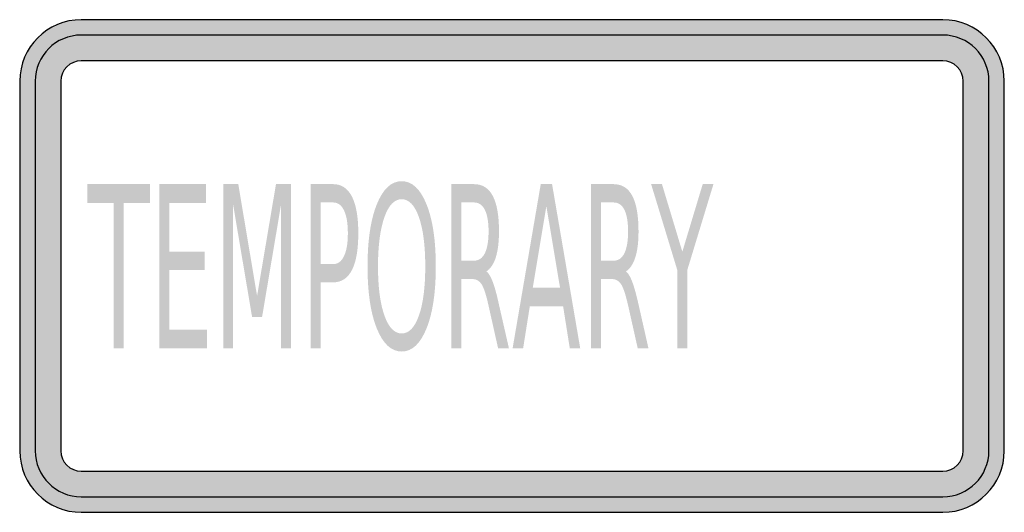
# Model space of a CAD drawing. Header units: inches. Extents: x -0.5 to 0.5, y -0.25 to 0.25.
import ezdxf

# ---------------------------------------------------------------- set-up
doc = ezdxf.new("R2010")
doc.units = ezdxf.units.IN
doc.header["$MEASUREMENT"] = 0

msp = doc.modelspace()

# ---------------------------------------------------------------- hatches: boundary and pattern name
h = msp.add_hatch(color=7)
h.paths.add_polyline_path([(0.4375, -0.25), (-0.4375, -0.25), (-0.446, -0.2493), (-0.454, -0.2477), (-0.4618, -0.245), (-0.469, -0.2415), (-0.4757, -0.237), (-0.4817, -0.2317), (-0.487, -0.2257), (-0.4913, -0.219), (-0.495, -0.2118), (-0.4977, -0.204), (-0.4993, -0.196), (-0.5, -0.1875), (-0.5, 0.1875), (-0.4993, 0.196), (-0.4977, 0.2042), (-0.495, 0.2118), (-0.4913, 0.219), (-0.487, 0.2257), (-0.4817, 0.2317), (-0.4757, 0.237), (-0.469, 0.2415), (-0.4618, 0.2452), (-0.454, 0.2478), (-0.446, 0.2495), (-0.4375, 0.25), (0.4375, 0.25), (0.446, 0.2495), (0.4542, 0.2478), (0.4618, 0.2452), (0.469, 0.2415), (0.4757, 0.237), (0.4817, 0.2317), (0.487, 0.2257), (0.4915, 0.219), (0.4952, 0.2118), (0.4978, 0.2042), (0.4995, 0.196), (0.5, 0.1875), (0.5, -0.1875), (0.4995, -0.196), (0.4978, -0.204), (0.4952, -0.2118), (0.4915, -0.219), (0.487, -0.2257), (0.4817, -0.2317), (0.4757, -0.237), (0.469, -0.2415), (0.4618, -0.245), (0.4542, -0.2477), (0.446, -0.2493), (0.4375, -0.25)])
h.paths.add_polyline_path([(-0.4583, 0.1875), (-0.4583, -0.1875), (-0.4582, -0.1903), (-0.4575, -0.193), (-0.4567, -0.1955), (-0.4555, -0.198), (-0.454, -0.2002), (-0.4522, -0.2022), (-0.4502, -0.204), (-0.448, -0.2055), (-0.4455, -0.2067), (-0.443, -0.2075), (-0.4403, -0.2082), (-0.4375, -0.2083), (0.4375, -0.2083), (0.4403, -0.2082), (0.443, -0.2075), (0.4457, -0.2067), (0.448, -0.2055), (0.4502, -0.204), (0.4522, -0.2022), (0.454, -0.2002), (0.4555, -0.198), (0.4567, -0.1955), (0.4577, -0.193), (0.4582, -0.1903), (0.4583, -0.1875), (0.4583, 0.1875), (0.4582, 0.1903), (0.4577, 0.193), (0.4567, 0.1957), (0.4555, 0.198), (0.454, 0.2002), (0.4522, 0.2022), (0.4502, 0.204), (0.448, 0.2055), (0.4457, 0.2067), (0.443, 0.2077), (0.4403, 0.2082), (0.4375, 0.2083), (-0.4375, 0.2083), (-0.4403, 0.2082), (-0.443, 0.2077), (-0.4455, 0.2067), (-0.448, 0.2055), (-0.4502, 0.204), (-0.4522, 0.2022), (-0.454, 0.2002), (-0.4555, 0.198), (-0.4567, 0.1957), (-0.4575, 0.193), (-0.4582, 0.1903), (-0.4583, 0.1875)], flags=0)
for points in [[(-0.4312, 0.0831), (-0.3678, 0.0831), (-0.3678, 0.0641), (-0.3944, 0.0641), (-0.3944, -0.0836), (-0.4046, -0.0836), (-0.4046, 0.0641), (-0.4312, 0.0641), (-0.4312, 0.0831)], [(-0.3581, 0.0831), (-0.3107, 0.0831), (-0.3107, 0.0641), (-0.3479, 0.0641), (-0.3479, 0.0147), (-0.3122, 0.0147), (-0.3122, -0.0042), (-0.3479, -0.0042), (-0.3479, -0.0646), (-0.3098, -0.0646), (-0.3098, -0.0836), (-0.3581, -0.0836), (-0.3581, 0.0831)], [(-0.2932, 0.0831), (-0.278, 0.0831), (-0.2589, -0.0304), (-0.2397, 0.0831), (-0.2246, 0.0831), (-0.2246, -0.0836), (-0.2345, -0.0836), (-0.2345, 0.0627), (-0.2538, -0.0516), (-0.264, -0.0516), (-0.2833, 0.0627), (-0.2833, -0.0836), (-0.2932, -0.0836), (-0.2932, 0.0831)], [(0.1413, 0.0831), (0.1523, 0.0831), (0.173, 0.0145), (0.1937, 0.0831), (0.2046, 0.0831), (0.178, -0.0042), (0.178, -0.0836), (0.1679, -0.0836), (0.1679, -0.0042), (0.1413, 0.0831)]]:
    msp.add_hatch(color=7).paths.add_polyline_path(points)
h = msp.add_hatch(color=7)
edge = h.paths.add_edge_path()
edge.add_line((-0.2044, 0.0831), (-0.1816, 0.0831))
edge.add_spline(control_points=[(-0.1816, 0.0831), (-0.1732, 0.0831), (-0.1668, 0.0788), (-0.1625, 0.0704), (-0.1582, 0.0619), (-0.1561, 0.0496), (-0.1561, 0.0333), (-0.1561, 0.0168), (-0.1582, 0.0044), (-0.1625, -0.004), (-0.1668, -0.0124), (-0.1732, -0.0166), (-0.1816, -0.0166)], knot_values=[0, 0, 0, 0, 1, 1, 1, 2, 2, 2, 3, 3, 3, 4, 4, 4, 4], degree=3, periodic=0)
edge.add_line((-0.1816, -0.0166), (-0.1943, -0.0166))
edge.add_line((-0.1943, -0.0166), (-0.1943, -0.0836))
edge.add_line((-0.1943, -0.0836), (-0.2044, -0.0836))
edge.add_line((-0.2044, -0.0836), (-0.2044, 0.0831))
edge = h.paths.add_edge_path(flags=0)
edge.add_line((-0.1943, 0.0645), (-0.1943, 0.0019))
edge.add_line((-0.1943, 0.0019), (-0.1816, 0.0019))
edge.add_spline(control_points=[(-0.1816, 0.0019), (-0.1768, 0.0019), (-0.1732, 0.0046), (-0.1706, 0.0101), (-0.168, 0.0155), (-0.1667, 0.0232), (-0.1667, 0.0333), (-0.1667, 0.0432), (-0.168, 0.051), (-0.1706, 0.0564), (-0.1732, 0.0618), (-0.1768, 0.0645), (-0.1816, 0.0645)], knot_values=[0, 0, 0, 0, 1, 1, 1, 2, 2, 2, 3, 3, 3, 4, 4, 4, 4], degree=3, periodic=0)
edge.add_line((-0.1816, 0.0645), (-0.1943, 0.0645))
h = msp.add_hatch(color=7)
edge = h.paths.add_edge_path()
edge.add_spline(control_points=[(-0.112, 0.0861), (-0.1015, 0.0861), (-0.0931, 0.0782), (-0.0868, 0.0626), (-0.0805, 0.0469), (-0.0774, 0.0259), (-0.0774, -0.0004), (-0.0774, -0.0267), (-0.0805, -0.0477), (-0.0868, -0.0633), (-0.0931, -0.079), (-0.1015, -0.0868), (-0.112, -0.0868), (-0.1226, -0.0868), (-0.131, -0.079), (-0.1373, -0.0634), (-0.1436, -0.0478), (-0.1467, -0.0268), (-0.1467, -0.0004), (-0.1467, 0.0259), (-0.1436, 0.0469), (-0.1373, 0.0626), (-0.131, 0.0782), (-0.1226, 0.0861), (-0.112, 0.0861)], knot_values=[0, 0, 0, 0, 1, 1, 1, 2, 2, 2, 3, 3, 3, 4, 4, 4, 5, 5, 5, 6, 6, 6, 7, 7, 7, 8, 8, 8, 8], degree=3, periodic=0)
edge = h.paths.add_edge_path(flags=0)
edge.add_spline(control_points=[(-0.112, 0.0678), (-0.1194, 0.0678), (-0.1253, 0.0617), (-0.1296, 0.0495), (-0.1339, 0.0373), (-0.1361, 0.0206), (-0.1361, -0.0004), (-0.1361, -0.0214), (-0.1339, -0.038), (-0.1296, -0.0502), (-0.1253, -0.0624), (-0.1194, -0.0685), (-0.112, -0.0685), (-0.1047, -0.0685), (-0.0988, -0.0624), (-0.0945, -0.0502), (-0.0902, -0.038), (-0.0881, -0.0214), (-0.0881, -0.0004), (-0.0881, 0.0206), (-0.0902, 0.0373), (-0.0945, 0.0495), (-0.0988, 0.0617), (-0.1047, 0.0678), (-0.112, 0.0678)], knot_values=[0, 0, 0, 0, 1, 1, 1, 2, 2, 2, 3, 3, 3, 4, 4, 4, 5, 5, 5, 6, 6, 6, 7, 7, 7, 8, 8, 8, 8], degree=3, periodic=0)
h = msp.add_hatch(color=7)
edge = h.paths.add_edge_path()
edge.add_spline(control_points=[(-0.026, -0.0055), (-0.0238, -0.0071), (-0.0217, -0.0106), (-0.0196, -0.016), (-0.0176, -0.0213), (-0.0155, -0.0287), (-0.0135, -0.0381)], knot_values=[0, 0, 0, 0, 1, 1, 1, 2, 2, 2, 2], degree=3, periodic=0)
edge.add_line((-0.0135, -0.0381), (-0.0031, -0.0836))
edge.add_line((-0.0031, -0.0836), (-0.0141, -0.0836))
edge.add_line((-0.0141, -0.0836), (-0.0237, -0.0408))
edge.add_spline(control_points=[(-0.0237, -0.0408), (-0.0261, -0.0297), (-0.0285, -0.0223), (-0.0308, -0.0186), (-0.0332, -0.015), (-0.0363, -0.0132), (-0.0403, -0.0132)], knot_values=[0, 0, 0, 0, 1, 1, 1, 2, 2, 2, 2], degree=3, periodic=0)
edge.add_line((-0.0403, -0.0132), (-0.0514, -0.0132))
edge.add_line((-0.0514, -0.0132), (-0.0514, -0.0836))
edge.add_line((-0.0514, -0.0836), (-0.0615, -0.0836))
edge.add_line((-0.0615, -0.0836), (-0.0615, 0.0831))
edge.add_line((-0.0615, 0.0831), (-0.0387, 0.0831))
edge.add_spline(control_points=[(-0.0387, 0.0831), (-0.0301, 0.0831), (-0.0237, 0.0791), (-0.0195, 0.0711), (-0.0153, 0.0632), (-0.0132, 0.0511), (-0.0132, 0.0351), (-0.0132, 0.0246), (-0.0143, 0.0159), (-0.0164, 0.0089), (-0.0186, 0.002), (-0.0218, -0.0028), (-0.026, -0.0055)], knot_values=[0, 0, 0, 0, 1, 1, 1, 2, 2, 2, 3, 3, 3, 4, 4, 4, 4], degree=3, periodic=0)
edge = h.paths.add_edge_path(flags=0)
edge.add_line((-0.0514, 0.0645), (-0.0514, 0.0054))
edge.add_line((-0.0514, 0.0054), (-0.0387, 0.0054))
edge.add_spline(control_points=[(-0.0387, 0.0054), (-0.0338, 0.0054), (-0.0301, 0.0079), (-0.0276, 0.0129), (-0.0251, 0.0179), (-0.0238, 0.0253), (-0.0238, 0.0351), (-0.0238, 0.0448), (-0.0251, 0.0522), (-0.0276, 0.0571), (-0.0301, 0.0621), (-0.0338, 0.0645), (-0.0387, 0.0645)], knot_values=[0, 0, 0, 0, 1, 1, 1, 2, 2, 2, 3, 3, 3, 4, 4, 4, 4], degree=3, periodic=0)
edge.add_line((-0.0387, 0.0645), (-0.0514, 0.0645))
h = msp.add_hatch(color=7)
h.paths.add_polyline_path([(0.0292, 0.0831), (0.0407, 0.0831), (0.0693, -0.0836), (0.0587, -0.0836), (0.0519, -0.0408), (0.0181, -0.0408), (0.0113, -0.0836), (0.0006, -0.0836), (0.0292, 0.0831)])
h.paths.add_polyline_path([(0.0349, 0.0608), (0.0211, -0.0221), (0.0488, -0.0221), (0.0349, 0.0608)], flags=0)
h = msp.add_hatch(color=7)
edge = h.paths.add_edge_path()
edge.add_spline(control_points=[(0.1157, -0.0055), (0.1179, -0.0071), (0.12, -0.0106), (0.1221, -0.016), (0.1241, -0.0213), (0.1262, -0.0287), (0.1283, -0.0381)], knot_values=[0, 0, 0, 0, 1, 1, 1, 2, 2, 2, 2], degree=3, periodic=0)
edge.add_line((0.1283, -0.0381), (0.1386, -0.0836))
edge.add_line((0.1386, -0.0836), (0.1277, -0.0836))
edge.add_line((0.1277, -0.0836), (0.1181, -0.0408))
edge.add_spline(control_points=[(0.1181, -0.0408), (0.1156, -0.0297), (0.1132, -0.0223), (0.1109, -0.0186), (0.1086, -0.015), (0.1054, -0.0132), (0.1014, -0.0132)], knot_values=[0, 0, 0, 0, 1, 1, 1, 2, 2, 2, 2], degree=3, periodic=0)
edge.add_line((0.1014, -0.0132), (0.0903, -0.0132))
edge.add_line((0.0903, -0.0132), (0.0903, -0.0836))
edge.add_line((0.0903, -0.0836), (0.0802, -0.0836))
edge.add_line((0.0802, -0.0836), (0.0802, 0.0831))
edge.add_line((0.0802, 0.0831), (0.103, 0.0831))
edge.add_spline(control_points=[(0.103, 0.0831), (0.1116, 0.0831), (0.118, 0.0791), (0.1222, 0.0711), (0.1264, 0.0632), (0.1285, 0.0511), (0.1285, 0.0351), (0.1285, 0.0246), (0.1275, 0.0159), (0.1253, 0.0089), (0.1231, 0.002), (0.1199, -0.0028), (0.1157, -0.0055)], knot_values=[0, 0, 0, 0, 1, 1, 1, 2, 2, 2, 3, 3, 3, 4, 4, 4, 4], degree=3, periodic=0)
edge = h.paths.add_edge_path(flags=0)
edge.add_line((0.0903, 0.0645), (0.0903, 0.0054))
edge.add_line((0.0903, 0.0054), (0.103, 0.0054))
edge.add_spline(control_points=[(0.103, 0.0054), (0.108, 0.0054), (0.1117, 0.0079), (0.1141, 0.0129), (0.1166, 0.0179), (0.1179, 0.0253), (0.1179, 0.0351), (0.1179, 0.0448), (0.1166, 0.0522), (0.1141, 0.0571), (0.1117, 0.0621), (0.108, 0.0645), (0.103, 0.0645)], knot_values=[0, 0, 0, 0, 1, 1, 1, 2, 2, 2, 3, 3, 3, 4, 4, 4, 4], degree=3, periodic=0)
edge.add_line((0.103, 0.0645), (0.0903, 0.0645))

# ---------------------------------------------------------------- linework, layer by layer
at = {"color": 7}
for p, q in [((0.4375, 0.25), (-0.4374, 0.25)), ((0.4375, 0.2344), (-0.4374, 0.2344)), ((0.4375, 0.2084), (-0.4374, 0.2084)), ((-0.5, 0.1875), (-0.5, -0.1875)), ((-0.4843, 0.1875), (-0.4843, -0.1875)), ((-0.4582, 0.1875), (-0.4582, -0.1875)), ((0.4583, -0.1875), (0.4583, 0.1875)), ((0.4844, -0.1875), (0.4844, 0.1875)), ((0.5, -0.1875), (0.5, 0.1875)), ((-0.4374, -0.2083), (0.4375, -0.2083)), ((-0.4374, -0.2343), (0.4375, -0.2343)), ((-0.4374, -0.25), (0.4375, -0.25))]:
    msp.add_line(p, q, dxfattribs=at)
for points in [[(-0.4374, 0.25), (-0.472, 0.25), (-0.4999, 0.222), (-0.4999, 0.1875)], [(0.5, 0.1875), (0.5, 0.222), (0.472, 0.25), (0.4375, 0.25)], [(-0.4374, 0.2344), (-0.4633, 0.2344), (-0.4843, 0.2134), (-0.4843, 0.1875)], [(0.4844, 0.1875), (0.4844, 0.2134), (0.4634, 0.2344), (0.4375, 0.2344)], [(-0.4374, 0.2083), (-0.4489, 0.2083), (-0.4583, 0.199), (-0.4583, 0.1875)], [(0.4583, 0.1875), (0.4583, 0.199), (0.449, 0.2083), (0.4375, 0.2083)], [(-0.4999, -0.1875), (-0.4999, -0.222), (-0.472, -0.25), (-0.4374, -0.25)], [(-0.4843, -0.1875), (-0.4843, -0.2133), (-0.4633, -0.2343), (-0.4374, -0.2343)], [(-0.4583, -0.1875), (-0.4583, -0.199), (-0.4489, -0.2083), (-0.4374, -0.2083)], [(0.4375, -0.25), (0.472, -0.25), (0.5, -0.222), (0.5, -0.1875)], [(0.4375, -0.2343), (0.4634, -0.2343), (0.4844, -0.2133), (0.4844, -0.1875)], [(0.4375, -0.2083), (0.449, -0.2083), (0.4583, -0.199), (0.4583, -0.1875)]]:
    msp.add_open_spline(points, degree=3, dxfattribs=at)

doc.saveas('drawing.dxf')
